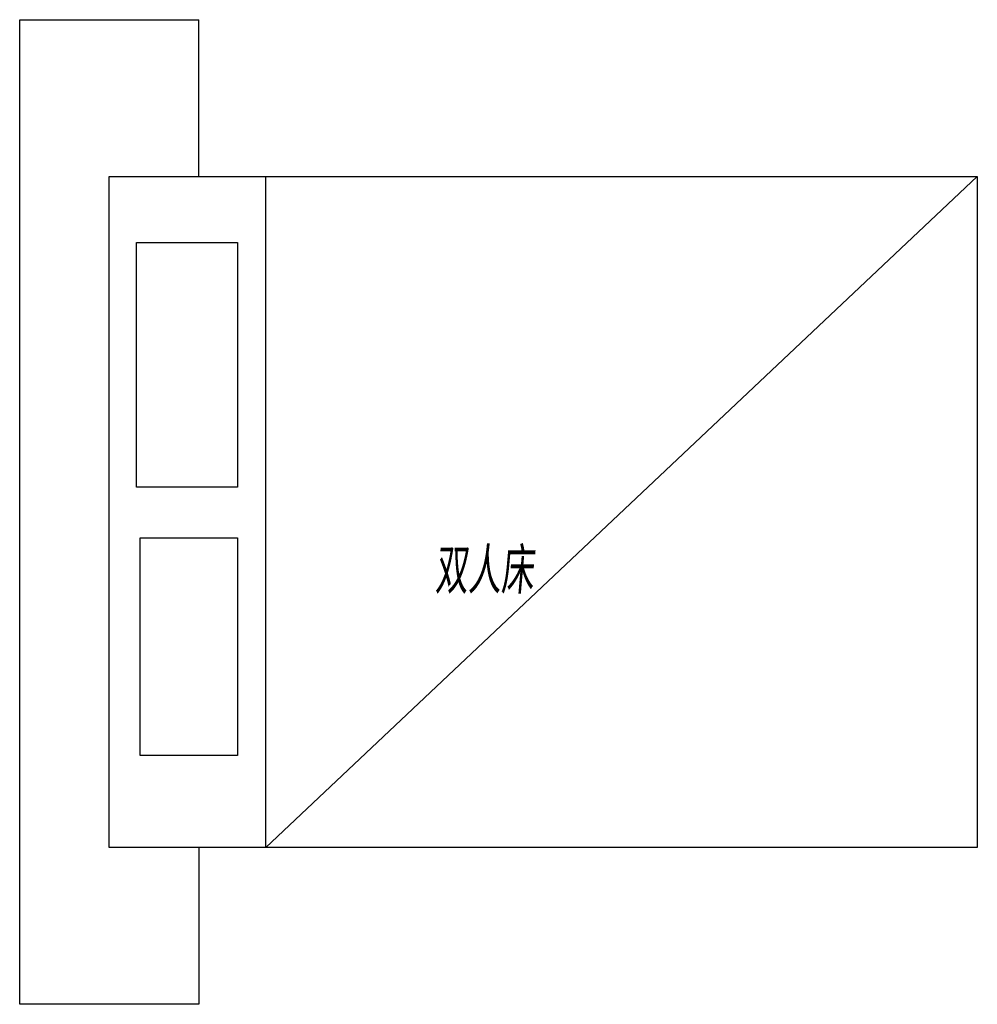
# Model space of a CAD drawing. Extents: x 7429 to 9569, y 13206 to 15406.
import ezdxf

# ---------------------------------------------------------------- set-up
doc = ezdxf.new("R2010")
doc.units = 0
doc.header["$LTSCALE"] = 300
doc.layers.get('0').update_dxf_attribs({"linetype": 'CONTINUOUS'})
doc.styles.add('TEXT', font='simfang.ttf', dxfattribs={"width": 0.6, "oblique": 5, "height": 100})

msp = doc.modelspace()

# ---------------------------------------------------------------- linework, layer by layer
at = {"ltscale": 0.3}
for p, q in [((7429, 13206), (7429, 15406)), ((7429, 15406), (7829, 15406)), ((7829, 15056), (7829, 15406)), ((7629, 15056), (9569, 15056)), ((7629, 13556), (7629, 15056)), ((9569, 15056), (7979, 13556)), ((7979, 13556), (7979, 15056)), ((9569, 15056), (9569, 13556)), ((9569, 13556), (7629, 13556)), ((7829, 13556), (7829, 13206)), ((7829, 13206), (7429, 13206))]:
    msp.add_line(p, q, dxfattribs=at)
for points in [[(7916, 14361.5), (7690, 14361.5), (7690, 14908.5), (7916, 14908.5)], [(7698.5, 14248.5), (7916, 14248.5), (7916, 13762), (7698.5, 13762)]]:
    msp.add_lwpolyline(points, close=True, dxfattribs=at)

# ---------------------------------------------------------------- texts
at = {"ltscale": 0.3, "style": 'TEXT', "oblique": 5, "width": 0.6}
msp.add_text('双人床', height=90, dxfattribs=at).set_placement((8356.9, 14133))

doc.saveas('drawing.dxf')
